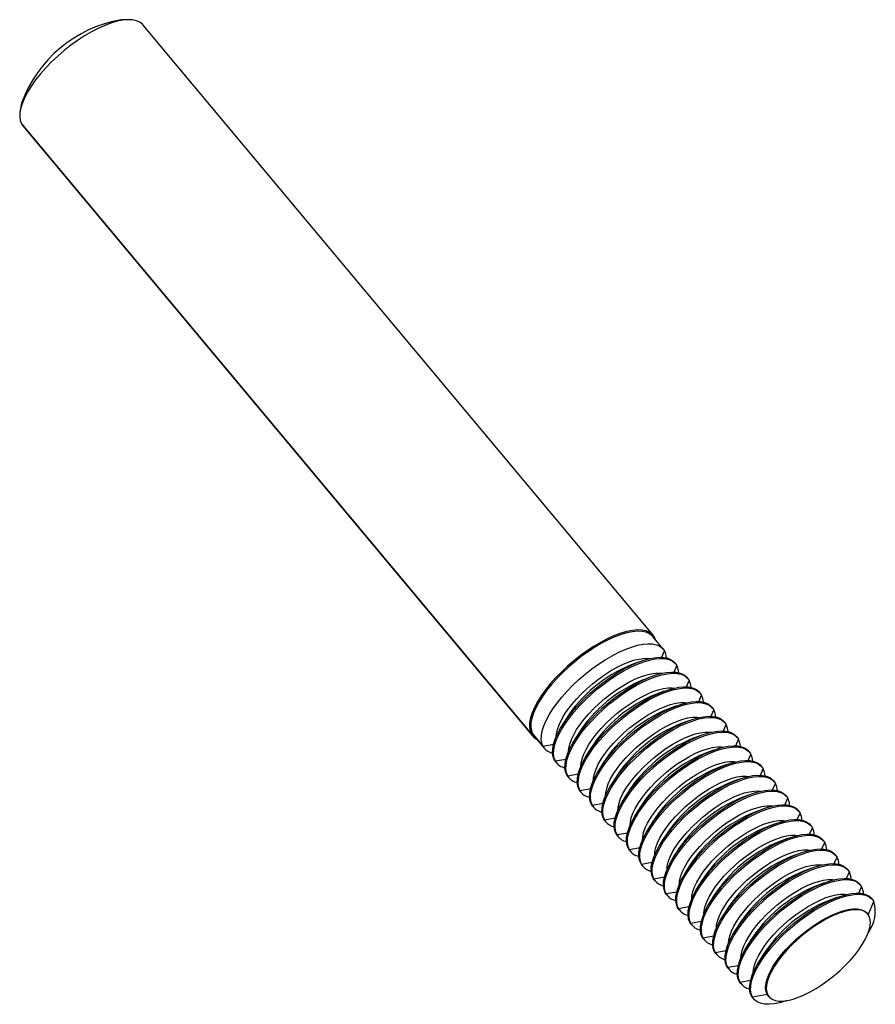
# Model space of a CAD drawing. Header units: inches. Extents: x -0.14 to 1.9, y -2.23 to 0.12.
import ezdxf

# ---------------------------------------------------------------- set-up
doc = ezdxf.new("R2010")
doc.units = ezdxf.units.IN
doc.header["$MEASUREMENT"] = 0

msp = doc.modelspace()

# ---------------------------------------------------------------- linework, layer by layer
at = {"color": 7, "linetype": 'Continuous', "lineweight": 25}
for p, q in [((0.1176, 0.1225), (0.1001, 0.1224)), ((1.3699, -1.3474), (0.1526, 0.1096)), ((-0.1383, -0.0767), (-0.1415, -0.0939)), ((-0.138, -0.1262), (1.0793, -1.5833)), ((-0.138, -0.1262), (-0.135, -0.1307)), ((-0.135, -0.1307), (1.0823, -1.5877)), ((1.3943, -1.3804), (1.3695, -1.3506)), ((1.3726, -1.3543), (1.373, -1.3519)), ((1.3756, -1.358), (1.373, -1.3519)), ((1.3907, -1.4), (1.3974, -1.3847)), ((1.3376, -1.4106), (1.3172, -1.4183)), ((1.4201, -1.4352), (1.4268, -1.4199)), ((1.4237, -1.4156), (1.4214, -1.4127)), ((1.367, -1.4458), (1.3466, -1.4535)), ((1.4495, -1.4704), (1.4562, -1.4551)), ((1.4531, -1.4508), (1.4508, -1.4479)), ((1.3964, -1.481), (1.376, -1.4887)), ((1.4789, -1.5056), (1.4856, -1.4903)), ((1.4826, -1.486), (1.4802, -1.4831)), ((1.4258, -1.5162), (1.4054, -1.5239)), ((1.5084, -1.5408), (1.515, -1.5255)), ((1.512, -1.5212), (1.5096, -1.5183)), ((1.1615, -1.5484), (1.1503, -1.5671)), ((1.4552, -1.5514), (1.4348, -1.5591)), ((1.5378, -1.576), (1.5444, -1.5607)), ((1.5414, -1.5564), (1.539, -1.5535)), ((1.0825, -1.5835), (1.0793, -1.5833)), ((1.0825, -1.5835), (1.1074, -1.6132)), ((1.0825, -1.5835), (1.0855, -1.5878)), ((1.0855, -1.5878), (1.1104, -1.6176)), ((1.1909, -1.5836), (1.1797, -1.6023)), ((1.4846, -1.5866), (1.4642, -1.5943)), ((1.5672, -1.6112), (1.5738, -1.5959)), ((1.5708, -1.5916), (1.5684, -1.5887)), ((1.1321, -1.6086), (1.1074, -1.6132)), ((1.2203, -1.6188), (1.2091, -1.6375)), ((1.514, -1.6218), (1.4936, -1.6295)), ((1.1344, -1.6456), (1.1368, -1.6484)), ((1.1374, -1.65), (1.1344, -1.6456)), ((1.1615, -1.6438), (1.1368, -1.6484)), ((1.5966, -1.6464), (1.6032, -1.6311)), ((1.6002, -1.6268), (1.5978, -1.6239)), ((1.1374, -1.65), (1.1398, -1.6528)), ((1.2497, -1.654), (1.2385, -1.6727)), ((1.5434, -1.657), (1.523, -1.6647)), ((1.626, -1.6816), (1.6326, -1.6663)), ((1.6296, -1.662), (1.6272, -1.6591)), ((1.1638, -1.6808), (1.1662, -1.6836)), ((1.1669, -1.6852), (1.1638, -1.6808)), ((1.191, -1.679), (1.1662, -1.6836)), ((1.1669, -1.6852), (1.1692, -1.688)), ((1.2791, -1.6892), (1.2679, -1.7079)), ((1.5728, -1.6922), (1.5524, -1.6999)), ((1.1932, -1.716), (1.1956, -1.7188)), ((1.1963, -1.7204), (1.1932, -1.716)), ((1.2204, -1.7142), (1.1956, -1.7188)), ((1.6554, -1.7168), (1.662, -1.7015)), ((1.659, -1.6972), (1.6567, -1.6943)), ((1.1963, -1.7204), (1.1986, -1.7232)), ((1.3085, -1.7244), (1.2973, -1.7431)), ((1.6022, -1.7274), (1.5819, -1.7351)), ((1.6848, -1.752), (1.6914, -1.7367)), ((1.6884, -1.7324), (1.6861, -1.7295)), ((1.2226, -1.7512), (1.225, -1.754)), ((1.2257, -1.7556), (1.2226, -1.7512)), ((1.2498, -1.7494), (1.225, -1.754)), ((1.2257, -1.7556), (1.228, -1.7584)), ((1.3379, -1.7596), (1.3267, -1.7783)), ((1.6317, -1.7626), (1.6113, -1.7703)), ((1.252, -1.7864), (1.2544, -1.7892)), ((1.2551, -1.7908), (1.252, -1.7864)), ((1.2792, -1.7846), (1.2544, -1.7892)), ((1.7142, -1.7872), (1.7209, -1.7719)), ((1.7178, -1.7676), (1.7155, -1.7647)), ((1.2551, -1.7908), (1.2574, -1.7936)), ((1.3673, -1.7948), (1.3561, -1.8135)), ((1.6611, -1.7978), (1.6407, -1.8055)), ((1.7436, -1.8224), (1.7503, -1.8071)), ((1.7472, -1.8028), (1.7449, -1.7999)), ((1.2815, -1.8216), (1.2838, -1.8244)), ((1.2845, -1.826), (1.2815, -1.8216)), ((1.3086, -1.8198), (1.2838, -1.8244)), ((1.2845, -1.826), (1.2868, -1.8288)), ((1.3967, -1.83), (1.3855, -1.8487)), ((1.6905, -1.833), (1.6701, -1.8407)), ((1.3109, -1.8568), (1.3132, -1.8596)), ((1.3139, -1.8612), (1.3109, -1.8568)), ((1.338, -1.855), (1.3132, -1.8596)), ((1.773, -1.8576), (1.7797, -1.8423)), ((1.7766, -1.838), (1.7743, -1.8351)), ((1.3139, -1.8612), (1.3162, -1.864)), ((1.4261, -1.8652), (1.415, -1.8839)), ((1.7199, -1.8682), (1.6995, -1.8759)), ((1.8024, -1.8928), (1.8091, -1.8775)), ((1.806, -1.8732), (1.8037, -1.8703)), ((1.3403, -1.892), (1.3426, -1.8948)), ((1.3433, -1.8964), (1.3403, -1.892)), ((1.3674, -1.8902), (1.3426, -1.8948)), ((1.3433, -1.8964), (1.3457, -1.8992)), ((1.4555, -1.9004), (1.4444, -1.9191)), ((1.7493, -1.9034), (1.7289, -1.9111)), ((1.3697, -1.9272), (1.372, -1.93)), ((1.3727, -1.9316), (1.3697, -1.9272)), ((1.3968, -1.9254), (1.372, -1.93)), ((1.8318, -1.928), (1.8385, -1.9127)), ((1.8355, -1.9084), (1.8331, -1.9055)), ((1.3727, -1.9316), (1.3751, -1.9344)), ((1.4849, -1.9356), (1.4738, -1.9543)), ((1.7787, -1.9386), (1.7583, -1.9463)), ((1.8613, -1.9632), (1.8679, -1.9479)), ((1.8649, -1.9436), (1.8625, -1.9407)), ((1.3991, -1.9624), (1.4014, -1.9652)), ((1.4021, -1.9668), (1.3991, -1.9624)), ((1.4262, -1.9606), (1.4014, -1.9652)), ((1.4021, -1.9668), (1.4045, -1.9696)), ((1.5144, -1.9708), (1.5032, -1.9895)), ((1.8081, -1.9738), (1.7877, -1.9815)), ((1.4285, -1.9976), (1.4308, -2.0004)), ((1.4315, -2.002), (1.4285, -1.9976)), ((1.4556, -1.9957), (1.4308, -2.0004)), ((1.8836, -2.0147), (1.8973, -1.9831)), ((1.8943, -1.9788), (1.8919, -1.9759)), ((1.4315, -2.002), (1.4339, -2.0048)), ((1.5438, -2.006), (1.5326, -2.0247)), ((1.8825, -2.0133), (1.8809, -2.0114)), ((1.4579, -2.0328), (1.4603, -2.0356)), ((1.4609, -2.0372), (1.4579, -2.0328)), ((1.485, -2.0309), (1.4603, -2.0356)), ((1.4609, -2.0372), (1.4633, -2.04)), ((1.5732, -2.0412), (1.562, -2.0599)), ((1.4873, -2.068), (1.4897, -2.0708)), ((1.4903, -2.0724), (1.4873, -2.068)), ((1.5144, -2.0661), (1.4897, -2.0708)), ((1.4903, -2.0724), (1.4927, -2.0752)), ((1.6026, -2.0764), (1.5914, -2.0951)), ((1.5167, -2.1032), (1.5191, -2.106)), ((1.5198, -2.1076), (1.5167, -2.1032)), ((1.5439, -2.1013), (1.5191, -2.106)), ((1.5198, -2.1076), (1.5221, -2.1104)), ((1.632, -2.1116), (1.6208, -2.1303)), ((1.5461, -2.1384), (1.5485, -2.1412)), ((1.5492, -2.1428), (1.5461, -2.1384)), ((1.5733, -2.1365), (1.5485, -2.1412)), ((1.5492, -2.1428), (1.5515, -2.1456)), ((1.5755, -2.1736), (1.5779, -2.1764)), ((1.5786, -2.178), (1.5755, -2.1736)), ((1.6027, -2.1717), (1.5779, -2.1764)), ((1.5786, -2.178), (1.5809, -2.1808)), ((1.6049, -2.2088), (1.6073, -2.2116)), ((1.608, -2.2132), (1.6049, -2.2088)), ((1.6423, -2.205), (1.6073, -2.2116)), ((1.6439, -2.2069), (1.6423, -2.205)), ((1.6448, -2.2087), (1.6423, -2.205)), ((1.6448, -2.2087), (1.6464, -2.2106)), ((1.608, -2.2132), (1.6103, -2.216))]:
    msp.add_line(p, q, dxfattribs=at)
at = {"color": 7, "linetype": 'Continuous', "lineweight": 25, "flags": 128}
for points in [[(0.1526, 0.1096), (0.1508, 0.1116), (0.1442, 0.1166), (0.1361, 0.1201), (0.1264, 0.122), (0.1154, 0.1225), (0.1031, 0.1213), (0.0898, 0.1186), (0.0754, 0.1144), (0.0603, 0.1088), (0.0446, 0.1017), (0.0285, 0.0933), (0.0121, 0.0837), (-0.0043, 0.073), (-0.0205, 0.0613), (-0.0364, 0.0488), (-0.0518, 0.0356), (-0.0664, 0.0218), (-0.0802, 0.0077), (-0.093, -0.0067), (-0.1045, -0.0211), (-0.1147, -0.0354), (-0.1235, -0.0493), (-0.1307, -0.0629), (-0.1363, -0.0758), (-0.1401, -0.088), (-0.1423, -0.0992), (-0.1426, -0.1094), (-0.1412, -0.1185), (-0.138, -0.1262)], [(1.373, -1.3519), (1.3681, -1.3454), (1.3615, -1.3405), (1.3534, -1.3369), (1.3437, -1.335), (1.3327, -1.3345), (1.3204, -1.3357), (1.307, -1.3384), (1.2927, -1.3426), (1.2776, -1.3482), (1.2619, -1.3553), (1.2458, -1.3637), (1.2294, -1.3733), (1.213, -1.384), (1.1968, -1.3957), (1.1809, -1.4082), (1.1655, -1.4214), (1.1509, -1.4352), (1.1371, -1.4493), (1.1243, -1.4637), (1.1128, -1.4781), (1.1026, -1.4924), (1.0938, -1.5063), (1.0866, -1.5199), (1.081, -1.5328), (1.0772, -1.545), (1.075, -1.5562), (1.0747, -1.5664), (1.0761, -1.5755), (1.0793, -1.5833)], [(1.3695, -1.3506), (1.3677, -1.3486), (1.3612, -1.3437), (1.3531, -1.3402), (1.3436, -1.3383), (1.3327, -1.3379), (1.3206, -1.339), (1.3074, -1.3416), (1.2933, -1.3458), (1.2784, -1.3514), (1.2628, -1.3584), (1.2469, -1.3666), (1.2308, -1.3761), (1.2146, -1.3867), (1.1985, -1.3982), (1.1828, -1.4106), (1.1677, -1.4236), (1.1532, -1.4372), (1.1396, -1.4512), (1.127, -1.4654), (1.1156, -1.4796), (1.1055, -1.4937), (1.0969, -1.5075), (1.0897, -1.5209), (1.0842, -1.5336), (1.0804, -1.5456), (1.0783, -1.5567), (1.078, -1.5668), (1.0794, -1.5758), (1.0825, -1.5835)], [(1.1074, -1.6132), (1.1042, -1.6055), (1.1028, -1.5966), (1.1032, -1.5865), (1.1053, -1.5754), (1.1091, -1.5634), (1.1146, -1.5506), (1.1217, -1.5373), (1.1304, -1.5235), (1.1405, -1.5094), (1.1519, -1.4951), (1.1644, -1.481), (1.178, -1.467), (1.1925, -1.4534), (1.2077, -1.4403), (1.2234, -1.428), (1.2394, -1.4164), (1.2556, -1.4059), (1.2718, -1.3964), (1.2877, -1.3881), (1.3032, -1.3811), (1.3181, -1.3755), (1.3323, -1.3714), (1.3455, -1.3688), (1.3576, -1.3676), (1.3685, -1.368), (1.378, -1.37), (1.386, -1.3735), (1.3925, -1.3784), (1.3974, -1.3847)], [(1.1344, -1.6456), (1.1313, -1.6379), (1.1299, -1.629), (1.1302, -1.6189), (1.1323, -1.6078), (1.1362, -1.5958), (1.1417, -1.583), (1.1488, -1.5697), (1.1574, -1.5558), (1.1675, -1.5417), (1.1789, -1.5275), (1.1915, -1.5133), (1.2051, -1.4994), (1.2196, -1.4858), (1.2347, -1.4727), (1.2505, -1.4604), (1.2665, -1.4488), (1.2827, -1.4383), (1.2988, -1.4288), (1.3148, -1.4205), (1.3303, -1.4135), (1.3452, -1.4079), (1.3593, -1.4038), (1.3725, -1.4011), (1.3847, -1.4), (1.3955, -1.4004), (1.4051, -1.4024), (1.4131, -1.4058), (1.4196, -1.4108), (1.4214, -1.4127)], [(1.1368, -1.6484), (1.1336, -1.6407), (1.1322, -1.6318), (1.1326, -1.6217), (1.1347, -1.6106), (1.1385, -1.5986), (1.144, -1.5858), (1.1511, -1.5725), (1.1598, -1.5587), (1.1699, -1.5446), (1.1813, -1.5303), (1.1938, -1.5162), (1.2074, -1.5022), (1.2219, -1.4886), (1.2371, -1.4755), (1.2528, -1.4632), (1.2688, -1.4516), (1.285, -1.4411), (1.3012, -1.4316), (1.3171, -1.4233), (1.3326, -1.4163), (1.3475, -1.4107), (1.3617, -1.4066), (1.3749, -1.404), (1.387, -1.4028), (1.3979, -1.4032), (1.4074, -1.4052), (1.4155, -1.4087), (1.4219, -1.4136), (1.4268, -1.4199)], [(1.1385, -1.5899), (1.1392, -1.5824), (1.1414, -1.5723), (1.1454, -1.5613), (1.1509, -1.5497), (1.1579, -1.5376), (1.1664, -1.5251), (1.1761, -1.5124), (1.187, -1.4997), (1.199, -1.4872), (1.2118, -1.475), (1.2253, -1.4633), (1.2394, -1.4522), (1.2537, -1.442), (1.2682, -1.4327), (1.2826, -1.4245), (1.2967, -1.4174), (1.3104, -1.4116), (1.3234, -1.4072), (1.3356, -1.4042), (1.3468, -1.4026), (1.3569, -1.4025), (1.362, -1.4031)], [(1.1638, -1.6808), (1.1607, -1.6731), (1.1593, -1.6642), (1.1596, -1.6541), (1.1617, -1.643), (1.1656, -1.631), (1.1711, -1.6182), (1.1782, -1.6049), (1.1869, -1.591), (1.1969, -1.5769), (1.2083, -1.5627), (1.2209, -1.5485), (1.2345, -1.5346), (1.249, -1.521), (1.2642, -1.5079), (1.2799, -1.4956), (1.2959, -1.484), (1.3121, -1.4735), (1.3282, -1.464), (1.3442, -1.4557), (1.3597, -1.4487), (1.3746, -1.4431), (1.3887, -1.439), (1.4019, -1.4363), (1.4141, -1.4352), (1.4249, -1.4356), (1.4345, -1.4376), (1.4425, -1.441), (1.449, -1.446), (1.4508, -1.4479)], [(1.1662, -1.6836), (1.163, -1.6759), (1.1616, -1.667), (1.162, -1.6569), (1.1641, -1.6458), (1.1679, -1.6338), (1.1734, -1.621), (1.1805, -1.6077), (1.1892, -1.5939), (1.1993, -1.5798), (1.2107, -1.5655), (1.2233, -1.5514), (1.2369, -1.5374), (1.2513, -1.5238), (1.2665, -1.5107), (1.2822, -1.4984), (1.2983, -1.4868), (1.3144, -1.4763), (1.3306, -1.4668), (1.3465, -1.4585), (1.362, -1.4515), (1.3769, -1.4459), (1.3911, -1.4418), (1.4043, -1.4392), (1.4164, -1.438), (1.4273, -1.4384), (1.4368, -1.4404), (1.4449, -1.4439), (1.4513, -1.4488), (1.4562, -1.4551)], [(1.168, -1.6251), (1.1686, -1.6176), (1.1709, -1.6075), (1.1748, -1.5965), (1.1803, -1.5849), (1.1873, -1.5728), (1.1958, -1.5603), (1.2055, -1.5476), (1.2165, -1.5349), (1.2284, -1.5224), (1.2412, -1.5102), (1.2547, -1.4985), (1.2688, -1.4874), (1.2831, -1.4772), (1.2976, -1.4679), (1.312, -1.4597), (1.3261, -1.4526), (1.3398, -1.4468), (1.3528, -1.4424), (1.365, -1.4394), (1.3762, -1.4378), (1.3863, -1.4377), (1.3914, -1.4383)], [(1.1932, -1.716), (1.1901, -1.7083), (1.1887, -1.6994), (1.189, -1.6893), (1.1911, -1.6782), (1.195, -1.6662), (1.2005, -1.6534), (1.2076, -1.6401), (1.2163, -1.6262), (1.2263, -1.6121), (1.2377, -1.5979), (1.2503, -1.5837), (1.2639, -1.5698), (1.2784, -1.5562), (1.2936, -1.5431), (1.3093, -1.5308), (1.3253, -1.5192), (1.3415, -1.5087), (1.3577, -1.4992), (1.3736, -1.4909), (1.3891, -1.4839), (1.404, -1.4783), (1.4181, -1.4742), (1.4314, -1.4715), (1.4435, -1.4704), (1.4544, -1.4708), (1.4639, -1.4728), (1.4719, -1.4762), (1.4784, -1.4812), (1.4802, -1.4831)], [(1.1956, -1.7188), (1.1924, -1.7111), (1.191, -1.7022), (1.1914, -1.6921), (1.1935, -1.681), (1.1973, -1.669), (1.2028, -1.6562), (1.21, -1.6429), (1.2186, -1.6291), (1.2287, -1.615), (1.2401, -1.6007), (1.2527, -1.5866), (1.2663, -1.5726), (1.2807, -1.559), (1.2959, -1.5459), (1.3116, -1.5336), (1.3277, -1.522), (1.3439, -1.5115), (1.36, -1.502), (1.3759, -1.4937), (1.3914, -1.4867), (1.4064, -1.4811), (1.4205, -1.477), (1.4337, -1.4744), (1.4458, -1.4732), (1.4567, -1.4736), (1.4662, -1.4756), (1.4743, -1.4791), (1.4808, -1.484), (1.4856, -1.4903)], [(1.1974, -1.6603), (1.198, -1.6528), (1.2003, -1.6427), (1.2042, -1.6317), (1.2097, -1.6201), (1.2167, -1.608), (1.2252, -1.5955), (1.2349, -1.5828), (1.2459, -1.5701), (1.2578, -1.5576), (1.2706, -1.5454), (1.2841, -1.5337), (1.2982, -1.5226), (1.3125, -1.5124), (1.327, -1.5031), (1.3414, -1.4949), (1.3555, -1.4878), (1.3692, -1.482), (1.3822, -1.4776), (1.3944, -1.4746), (1.4056, -1.473), (1.4157, -1.4729), (1.4208, -1.4735)], [(1.2226, -1.7512), (1.2195, -1.7435), (1.2181, -1.7346), (1.2185, -1.7245), (1.2206, -1.7134), (1.2244, -1.7014), (1.2299, -1.6886), (1.237, -1.6753), (1.2457, -1.6614), (1.2557, -1.6473), (1.2671, -1.6331), (1.2797, -1.6189), (1.2933, -1.605), (1.3078, -1.5914), (1.323, -1.5783), (1.3387, -1.566), (1.3547, -1.5544), (1.3709, -1.5439), (1.3871, -1.5344), (1.403, -1.5261), (1.4185, -1.5191), (1.4334, -1.5135), (1.4476, -1.5094), (1.4608, -1.5067), (1.4729, -1.5056), (1.4838, -1.506), (1.4933, -1.508), (1.5013, -1.5114), (1.5078, -1.5164), (1.5096, -1.5183)], [(1.225, -1.754), (1.2219, -1.7463), (1.2205, -1.7374), (1.2208, -1.7273), (1.2229, -1.7162), (1.2267, -1.7042), (1.2322, -1.6914), (1.2394, -1.6781), (1.248, -1.6643), (1.2581, -1.6502), (1.2695, -1.6359), (1.2821, -1.6218), (1.2957, -1.6078), (1.3101, -1.5942), (1.3253, -1.5811), (1.341, -1.5688), (1.3571, -1.5572), (1.3733, -1.5467), (1.3894, -1.5372), (1.4053, -1.5289), (1.4209, -1.5219), (1.4358, -1.5163), (1.4499, -1.5122), (1.4631, -1.5095), (1.4752, -1.5084), (1.4861, -1.5088), (1.4956, -1.5108), (1.5037, -1.5143), (1.5102, -1.5192), (1.515, -1.5255)], [(1.2268, -1.6955), (1.2274, -1.688), (1.2297, -1.6779), (1.2336, -1.6669), (1.2391, -1.6553), (1.2461, -1.6432), (1.2546, -1.6307), (1.2643, -1.618), (1.2753, -1.6053), (1.2872, -1.5928), (1.3, -1.5806), (1.3136, -1.5689), (1.3276, -1.5578), (1.3419, -1.5476), (1.3564, -1.5383), (1.3708, -1.5301), (1.3849, -1.523), (1.3986, -1.5172), (1.4116, -1.5128), (1.4238, -1.5098), (1.4351, -1.5082), (1.4452, -1.5081), (1.4503, -1.5087)], [(1.252, -1.7864), (1.2489, -1.7787), (1.2475, -1.7698), (1.2479, -1.7597), (1.25, -1.7486), (1.2538, -1.7366), (1.2593, -1.7238), (1.2664, -1.7105), (1.2751, -1.6966), (1.2852, -1.6825), (1.2966, -1.6683), (1.3091, -1.6541), (1.3227, -1.6402), (1.3372, -1.6266), (1.3524, -1.6135), (1.3681, -1.6012), (1.3841, -1.5896), (1.4003, -1.5791), (1.4165, -1.5696), (1.4324, -1.5613), (1.4479, -1.5543), (1.4628, -1.5487), (1.477, -1.5446), (1.4902, -1.5419), (1.5023, -1.5408), (1.5132, -1.5412), (1.5227, -1.5432), (1.5307, -1.5466), (1.5372, -1.5516), (1.539, -1.5535)], [(1.2544, -1.7892), (1.2513, -1.7815), (1.2499, -1.7726), (1.2502, -1.7625), (1.2523, -1.7514), (1.2561, -1.7394), (1.2617, -1.7266), (1.2688, -1.7133), (1.2774, -1.6995), (1.2875, -1.6854), (1.2989, -1.6711), (1.3115, -1.657), (1.3251, -1.643), (1.3396, -1.6294), (1.3547, -1.6163), (1.3704, -1.604), (1.3865, -1.5924), (1.4027, -1.5819), (1.4188, -1.5724), (1.4347, -1.5641), (1.4503, -1.5571), (1.4652, -1.5515), (1.4793, -1.5474), (1.4925, -1.5447), (1.5046, -1.5436), (1.5155, -1.544), (1.525, -1.546), (1.5331, -1.5495), (1.5396, -1.5544), (1.5444, -1.5607)], [(1.2562, -1.7307), (1.2568, -1.7232), (1.2591, -1.7131), (1.263, -1.7021), (1.2685, -1.6905), (1.2755, -1.6784), (1.284, -1.6659), (1.2937, -1.6532), (1.3047, -1.6405), (1.3166, -1.628), (1.3295, -1.6158), (1.343, -1.6041), (1.357, -1.593), (1.3713, -1.5828), (1.3858, -1.5735), (1.4002, -1.5653), (1.4143, -1.5582), (1.428, -1.5524), (1.441, -1.548), (1.4532, -1.545), (1.4645, -1.5434), (1.4746, -1.5433), (1.4797, -1.5439)], [(1.2815, -1.8216), (1.2783, -1.8139), (1.2769, -1.805), (1.2773, -1.7949), (1.2794, -1.7838), (1.2832, -1.7718), (1.2887, -1.759), (1.2958, -1.7457), (1.3045, -1.7318), (1.3146, -1.7177), (1.326, -1.7035), (1.3385, -1.6893), (1.3521, -1.6754), (1.3666, -1.6618), (1.3818, -1.6487), (1.3975, -1.6364), (1.4135, -1.6248), (1.4297, -1.6143), (1.4459, -1.6048), (1.4618, -1.5965), (1.4773, -1.5895), (1.4922, -1.5839), (1.5064, -1.5798), (1.5196, -1.5771), (1.5317, -1.576), (1.5426, -1.5764), (1.5521, -1.5784), (1.5601, -1.5818), (1.5666, -1.5868), (1.5684, -1.5887)], [(1.2838, -1.8244), (1.2807, -1.8167), (1.2793, -1.8078), (1.2796, -1.7977), (1.2817, -1.7866), (1.2856, -1.7746), (1.2911, -1.7618), (1.2982, -1.7485), (1.3068, -1.7347), (1.3169, -1.7206), (1.3283, -1.7063), (1.3409, -1.6922), (1.3545, -1.6782), (1.369, -1.6646), (1.3841, -1.6515), (1.3998, -1.6392), (1.4159, -1.6276), (1.4321, -1.6171), (1.4482, -1.6076), (1.4642, -1.5993), (1.4797, -1.5923), (1.4946, -1.5867), (1.5087, -1.5826), (1.5219, -1.5799), (1.534, -1.5788), (1.5449, -1.5792), (1.5544, -1.5812), (1.5625, -1.5847), (1.569, -1.5896), (1.5738, -1.5959)], [(1.2856, -1.7659), (1.2862, -1.7584), (1.2885, -1.7483), (1.2924, -1.7373), (1.2979, -1.7257), (1.305, -1.7136), (1.3134, -1.7011), (1.3232, -1.6884), (1.3341, -1.6757), (1.346, -1.6632), (1.3589, -1.651), (1.3724, -1.6393), (1.3864, -1.6282), (1.4007, -1.618), (1.4152, -1.6087), (1.4296, -1.6005), (1.4437, -1.5934), (1.4574, -1.5876), (1.4704, -1.5832), (1.4826, -1.5802), (1.4939, -1.5786), (1.504, -1.5785), (1.5091, -1.5791)], [(1.3109, -1.8568), (1.3077, -1.8491), (1.3063, -1.8402), (1.3067, -1.8301), (1.3088, -1.819), (1.3126, -1.807), (1.3181, -1.7942), (1.3252, -1.7809), (1.3339, -1.767), (1.344, -1.7529), (1.3554, -1.7387), (1.3679, -1.7245), (1.3815, -1.7106), (1.396, -1.697), (1.4112, -1.6839), (1.4269, -1.6716), (1.4429, -1.66), (1.4591, -1.6494), (1.4753, -1.64), (1.4912, -1.6317), (1.5067, -1.6247), (1.5216, -1.6191), (1.5358, -1.615), (1.549, -1.6123), (1.5611, -1.6112), (1.572, -1.6116), (1.5815, -1.6136), (1.5896, -1.617), (1.596, -1.622), (1.5978, -1.6239)], [(1.3132, -1.8596), (1.3101, -1.8519), (1.3087, -1.843), (1.309, -1.8329), (1.3111, -1.8218), (1.315, -1.8098), (1.3205, -1.797), (1.3276, -1.7837), (1.3362, -1.7699), (1.3463, -1.7558), (1.3577, -1.7415), (1.3703, -1.7274), (1.3839, -1.7134), (1.3984, -1.6998), (1.4136, -1.6867), (1.4293, -1.6744), (1.4453, -1.6628), (1.4615, -1.6523), (1.4776, -1.6428), (1.4936, -1.6345), (1.5091, -1.6275), (1.524, -1.6219), (1.5381, -1.6178), (1.5513, -1.6151), (1.5635, -1.614), (1.5743, -1.6144), (1.5839, -1.6164), (1.5919, -1.6199), (1.5984, -1.6248), (1.6032, -1.6311)], [(1.315, -1.8011), (1.3156, -1.7936), (1.3179, -1.7835), (1.3218, -1.7725), (1.3273, -1.7609), (1.3344, -1.7488), (1.3428, -1.7363), (1.3526, -1.7236), (1.3635, -1.7109), (1.3754, -1.6984), (1.3883, -1.6862), (1.4018, -1.6745), (1.4158, -1.6634), (1.4301, -1.6532), (1.4446, -1.6439), (1.459, -1.6357), (1.4731, -1.6286), (1.4868, -1.6228), (1.4998, -1.6184), (1.5121, -1.6154), (1.5233, -1.6138), (1.5334, -1.6137), (1.5385, -1.6143)], [(1.3403, -1.892), (1.3371, -1.8843), (1.3357, -1.8754), (1.3361, -1.8653), (1.3382, -1.8542), (1.342, -1.8422), (1.3475, -1.8294), (1.3546, -1.8161), (1.3633, -1.8022), (1.3734, -1.7881), (1.3848, -1.7739), (1.3974, -1.7597), (1.411, -1.7458), (1.4254, -1.7322), (1.4406, -1.7191), (1.4563, -1.7068), (1.4723, -1.6952), (1.4885, -1.6846), (1.5047, -1.6752), (1.5206, -1.6669), (1.5361, -1.6599), (1.551, -1.6543), (1.5652, -1.6502), (1.5784, -1.6475), (1.5905, -1.6464), (1.6014, -1.6468), (1.6109, -1.6488), (1.619, -1.6522), (1.6254, -1.6572), (1.6272, -1.6591)], [(1.3426, -1.8948), (1.3395, -1.8871), (1.3381, -1.8782), (1.3384, -1.8681), (1.3405, -1.857), (1.3444, -1.845), (1.3499, -1.8322), (1.357, -1.8189), (1.3657, -1.8051), (1.3757, -1.791), (1.3871, -1.7767), (1.3997, -1.7626), (1.4133, -1.7486), (1.4278, -1.735), (1.443, -1.7219), (1.4587, -1.7096), (1.4747, -1.698), (1.4909, -1.6875), (1.507, -1.678), (1.523, -1.6697), (1.5385, -1.6627), (1.5534, -1.6571), (1.5675, -1.653), (1.5807, -1.6503), (1.5929, -1.6492), (1.6037, -1.6496), (1.6133, -1.6516), (1.6213, -1.6551), (1.6278, -1.66), (1.6326, -1.6663)], [(1.3444, -1.8363), (1.345, -1.8288), (1.3473, -1.8187), (1.3512, -1.8077), (1.3567, -1.7961), (1.3638, -1.784), (1.3722, -1.7715), (1.382, -1.7588), (1.3929, -1.7461), (1.4049, -1.7336), (1.4177, -1.7214), (1.4312, -1.7097), (1.4452, -1.6986), (1.4595, -1.6884), (1.474, -1.6791), (1.4884, -1.6709), (1.5025, -1.6638), (1.5162, -1.658), (1.5292, -1.6536), (1.5415, -1.6506), (1.5527, -1.649), (1.5628, -1.6489), (1.5679, -1.6495)], [(1.3697, -1.9272), (1.3665, -1.9195), (1.3651, -1.9106), (1.3655, -1.9005), (1.3676, -1.8894), (1.3714, -1.8774), (1.3769, -1.8646), (1.3841, -1.8512), (1.3927, -1.8374), (1.4028, -1.8233), (1.4142, -1.8091), (1.4268, -1.7949), (1.4404, -1.781), (1.4548, -1.7674), (1.47, -1.7543), (1.4857, -1.742), (1.5018, -1.7304), (1.5179, -1.7198), (1.5341, -1.7104), (1.55, -1.7021), (1.5655, -1.6951), (1.5805, -1.6895), (1.5946, -1.6854), (1.6078, -1.6827), (1.6199, -1.6816), (1.6308, -1.682), (1.6403, -1.684), (1.6484, -1.6874), (1.6548, -1.6924), (1.6567, -1.6943)], [(1.372, -1.93), (1.3689, -1.9223), (1.3675, -1.9134), (1.3678, -1.9033), (1.37, -1.8922), (1.3738, -1.8802), (1.3793, -1.8674), (1.3864, -1.8541), (1.3951, -1.8403), (1.4051, -1.8262), (1.4165, -1.8119), (1.4291, -1.7978), (1.4427, -1.7838), (1.4572, -1.7702), (1.4724, -1.7571), (1.4881, -1.7448), (1.5041, -1.7332), (1.5203, -1.7227), (1.5365, -1.7132), (1.5524, -1.7049), (1.5679, -1.6979), (1.5828, -1.6923), (1.597, -1.6882), (1.6102, -1.6855), (1.6223, -1.6844), (1.6332, -1.6848), (1.6427, -1.6868), (1.6507, -1.6903), (1.6572, -1.6952), (1.662, -1.7015)], [(1.3738, -1.8715), (1.3744, -1.864), (1.3767, -1.8539), (1.3806, -1.8429), (1.3861, -1.8313), (1.3932, -1.8192), (1.4016, -1.8067), (1.4114, -1.794), (1.4223, -1.7813), (1.4343, -1.7688), (1.4471, -1.7566), (1.4606, -1.7449), (1.4746, -1.7338), (1.489, -1.7236), (1.5034, -1.7143), (1.5178, -1.7061), (1.5319, -1.699), (1.5456, -1.6932), (1.5587, -1.6888), (1.5709, -1.6858), (1.5821, -1.6842), (1.5922, -1.6841), (1.5973, -1.6847)], [(1.3991, -1.9624), (1.396, -1.9547), (1.3946, -1.9458), (1.3949, -1.9357), (1.397, -1.9246), (1.4008, -1.9126), (1.4063, -1.8998), (1.4135, -1.8864), (1.4221, -1.8726), (1.4322, -1.8585), (1.4436, -1.8443), (1.4562, -1.8301), (1.4698, -1.8162), (1.4842, -1.8026), (1.4994, -1.7895), (1.5151, -1.7772), (1.5312, -1.7656), (1.5474, -1.755), (1.5635, -1.7456), (1.5794, -1.7373), (1.5949, -1.7303), (1.6099, -1.7247), (1.624, -1.7206), (1.6372, -1.7179), (1.6493, -1.7168), (1.6602, -1.7172), (1.6697, -1.7192), (1.6778, -1.7226), (1.6843, -1.7276), (1.6861, -1.7295)], [(1.4014, -1.9652), (1.3983, -1.9575), (1.3969, -1.9486), (1.3973, -1.9385), (1.3994, -1.9274), (1.4032, -1.9154), (1.4087, -1.9026), (1.4158, -1.8893), (1.4245, -1.8755), (1.4346, -1.8614), (1.4459, -1.8471), (1.4585, -1.833), (1.4721, -1.819), (1.4866, -1.8054), (1.5018, -1.7923), (1.5175, -1.78), (1.5335, -1.7684), (1.5497, -1.7579), (1.5659, -1.7484), (1.5818, -1.7401), (1.5973, -1.7331), (1.6122, -1.7275), (1.6264, -1.7234), (1.6396, -1.7207), (1.6517, -1.7196), (1.6626, -1.72), (1.6721, -1.722), (1.6801, -1.7255), (1.6866, -1.7304), (1.6914, -1.7367)], [(1.4032, -1.9066), (1.4038, -1.8992), (1.4061, -1.8891), (1.41, -1.8781), (1.4156, -1.8665), (1.4226, -1.8544), (1.431, -1.8419), (1.4408, -1.8292), (1.4517, -1.8165), (1.4637, -1.804), (1.4765, -1.7918), (1.49, -1.7801), (1.504, -1.769), (1.5184, -1.7588), (1.5328, -1.7495), (1.5472, -1.7413), (1.5614, -1.7342), (1.575, -1.7284), (1.5881, -1.724), (1.6003, -1.721), (1.6115, -1.7194), (1.6216, -1.7193), (1.6267, -1.7199)], [(1.4285, -1.9976), (1.4254, -1.9899), (1.424, -1.981), (1.4243, -1.9709), (1.4264, -1.9598), (1.4302, -1.9478), (1.4357, -1.935), (1.4429, -1.9216), (1.4515, -1.9078), (1.4616, -1.8937), (1.473, -1.8795), (1.4856, -1.8653), (1.4992, -1.8514), (1.5137, -1.8378), (1.5288, -1.8247), (1.5445, -1.8124), (1.5606, -1.8008), (1.5768, -1.7902), (1.5929, -1.7808), (1.6088, -1.7725), (1.6244, -1.7655), (1.6393, -1.7599), (1.6534, -1.7558), (1.6666, -1.7531), (1.6787, -1.752), (1.6896, -1.7524), (1.6991, -1.7544), (1.7072, -1.7578), (1.7137, -1.7628), (1.7155, -1.7647)], [(1.4308, -2.0004), (1.4277, -1.9927), (1.4263, -1.9838), (1.4267, -1.9737), (1.4288, -1.9626), (1.4326, -1.9506), (1.4381, -1.9378), (1.4452, -1.9245), (1.4539, -1.9107), (1.464, -1.8966), (1.4754, -1.8823), (1.4879, -1.8682), (1.5015, -1.8542), (1.516, -1.8406), (1.5312, -1.8275), (1.5469, -1.8152), (1.5629, -1.8036), (1.5791, -1.7931), (1.5953, -1.7836), (1.6112, -1.7753), (1.6267, -1.7683), (1.6416, -1.7627), (1.6558, -1.7586), (1.669, -1.7559), (1.6811, -1.7548), (1.692, -1.7552), (1.7015, -1.7572), (1.7095, -1.7607), (1.716, -1.7656), (1.7209, -1.7719)], [(1.4326, -1.9418), (1.4332, -1.9344), (1.4355, -1.9243), (1.4395, -1.9133), (1.445, -1.9017), (1.452, -1.8896), (1.4604, -1.8771), (1.4702, -1.8644), (1.4811, -1.8517), (1.4931, -1.8392), (1.5059, -1.827), (1.5194, -1.8153), (1.5334, -1.8042), (1.5478, -1.794), (1.5622, -1.7847), (1.5766, -1.7765), (1.5908, -1.7694), (1.6044, -1.7636), (1.6175, -1.7592), (1.6297, -1.7562), (1.6409, -1.7546), (1.651, -1.7545), (1.6561, -1.7551)], [(1.4579, -2.0328), (1.4548, -2.0251), (1.4534, -2.0162), (1.4537, -2.0061), (1.4558, -1.995), (1.4597, -1.983), (1.4652, -1.9702), (1.4723, -1.9568), (1.4809, -1.943), (1.491, -1.9289), (1.5024, -1.9147), (1.515, -1.9005), (1.5286, -1.8866), (1.5431, -1.873), (1.5582, -1.8599), (1.5739, -1.8476), (1.59, -1.836), (1.6062, -1.8254), (1.6223, -1.816), (1.6383, -1.8077), (1.6538, -1.8007), (1.6687, -1.7951), (1.6828, -1.791), (1.696, -1.7883), (1.7081, -1.7872), (1.719, -1.7876), (1.7285, -1.7896), (1.7366, -1.793), (1.7431, -1.798), (1.7449, -1.7999)], [(1.4603, -2.0356), (1.4571, -2.0279), (1.4557, -2.019), (1.4561, -2.0089), (1.4582, -1.9978), (1.462, -1.9858), (1.4675, -1.973), (1.4746, -1.9597), (1.4833, -1.9458), (1.4934, -1.9317), (1.5048, -1.9175), (1.5173, -1.9034), (1.5309, -1.8894), (1.5454, -1.8758), (1.5606, -1.8627), (1.5763, -1.8504), (1.5923, -1.8388), (1.6085, -1.8283), (1.6247, -1.8188), (1.6406, -1.8105), (1.6561, -1.8035), (1.671, -1.7979), (1.6852, -1.7938), (1.6984, -1.7911), (1.7105, -1.79), (1.7214, -1.7904), (1.7309, -1.7924), (1.7389, -1.7958), (1.7454, -1.8008), (1.7503, -1.8071)], [(1.462, -1.977), (1.4627, -1.9696), (1.4649, -1.9595), (1.4689, -1.9485), (1.4744, -1.9369), (1.4814, -1.9248), (1.4898, -1.9123), (1.4996, -1.8996), (1.5105, -1.8869), (1.5225, -1.8744), (1.5353, -1.8622), (1.5488, -1.8505), (1.5628, -1.8394), (1.5772, -1.8292), (1.5916, -1.8199), (1.606, -1.8117), (1.6202, -1.8046), (1.6338, -1.7988), (1.6469, -1.7944), (1.6591, -1.7914), (1.6703, -1.7898), (1.6804, -1.7897), (1.6855, -1.7903)], [(1.4873, -2.068), (1.4842, -2.0603), (1.4828, -2.0514), (1.4831, -2.0413), (1.4852, -2.0302), (1.4891, -2.0182), (1.4946, -2.0054), (1.5017, -1.992), (1.5103, -1.9782), (1.5204, -1.9641), (1.5318, -1.9499), (1.5444, -1.9357), (1.558, -1.9218), (1.5725, -1.9082), (1.5876, -1.8951), (1.6033, -1.8828), (1.6194, -1.8712), (1.6356, -1.8606), (1.6517, -1.8512), (1.6677, -1.8429), (1.6832, -1.8359), (1.6981, -1.8303), (1.7122, -1.8262), (1.7254, -1.8235), (1.7376, -1.8224), (1.7484, -1.8228), (1.758, -1.8248), (1.766, -1.8282), (1.7725, -1.8332), (1.7743, -1.8351)], [(1.4897, -2.0708), (1.4865, -2.0631), (1.4851, -2.0542), (1.4855, -2.0441), (1.4876, -2.033), (1.4914, -2.021), (1.4969, -2.0082), (1.504, -1.9949), (1.5127, -1.981), (1.5228, -1.9669), (1.5342, -1.9527), (1.5467, -1.9385), (1.5603, -1.9246), (1.5748, -1.911), (1.59, -1.8979), (1.6057, -1.8856), (1.6217, -1.874), (1.6379, -1.8635), (1.6541, -1.854), (1.67, -1.8457), (1.6855, -1.8387), (1.7004, -1.8331), (1.7146, -1.829), (1.7278, -1.8263), (1.7399, -1.8252), (1.7508, -1.8256), (1.7603, -1.8276), (1.7684, -1.831), (1.7748, -1.836), (1.7797, -1.8423)], [(1.4914, -2.0122), (1.4921, -2.0048), (1.4943, -1.9947), (1.4983, -1.9837), (1.5038, -1.9721), (1.5108, -1.96), (1.5193, -1.9475), (1.529, -1.9348), (1.5399, -1.9221), (1.5519, -1.9096), (1.5647, -1.8974), (1.5782, -1.8857), (1.5923, -1.8746), (1.6066, -1.8644), (1.6211, -1.8551), (1.6355, -1.8469), (1.6496, -1.8398), (1.6633, -1.834), (1.6763, -1.8296), (1.6885, -1.8266), (1.6997, -1.825), (1.7098, -1.8249), (1.7149, -1.8255)], [(1.5167, -2.1032), (1.5136, -2.0955), (1.5122, -2.0866), (1.5125, -2.0765), (1.5146, -2.0654), (1.5185, -2.0534), (1.524, -2.0406), (1.5311, -2.0272), (1.5397, -2.0134), (1.5498, -1.9993), (1.5612, -1.9851), (1.5738, -1.9709), (1.5874, -1.957), (1.6019, -1.9434), (1.6171, -1.9303), (1.6328, -1.918), (1.6488, -1.9064), (1.665, -1.8958), (1.6811, -1.8864), (1.6971, -1.8781), (1.7126, -1.8711), (1.7275, -1.8655), (1.7416, -1.8614), (1.7548, -1.8587), (1.767, -1.8576), (1.7778, -1.858), (1.7874, -1.86), (1.7954, -1.8634), (1.8019, -1.8684), (1.8037, -1.8703)], [(1.5191, -2.106), (1.5159, -2.0983), (1.5145, -2.0894), (1.5149, -2.0793), (1.517, -2.0682), (1.5208, -2.0562), (1.5263, -2.0434), (1.5334, -2.0301), (1.5421, -2.0162), (1.5522, -2.0021), (1.5636, -1.9879), (1.5762, -1.9737), (1.5898, -1.9598), (1.6042, -1.9462), (1.6194, -1.9331), (1.6351, -1.9208), (1.6511, -1.9092), (1.6673, -1.8987), (1.6835, -1.8892), (1.6994, -1.8809), (1.7149, -1.8739), (1.7298, -1.8683), (1.744, -1.8642), (1.7572, -1.8615), (1.7693, -1.8604), (1.7802, -1.8608), (1.7897, -1.8628), (1.7978, -1.8662), (1.8042, -1.8712), (1.8091, -1.8775)], [(1.5209, -2.0474), (1.5215, -2.04), (1.5238, -2.0299), (1.5277, -2.0189), (1.5332, -2.0073), (1.5402, -1.9952), (1.5487, -1.9827), (1.5584, -1.97), (1.5694, -1.9573), (1.5813, -1.9448), (1.5941, -1.9326), (1.6076, -1.9209), (1.6217, -1.9098), (1.636, -1.8996), (1.6505, -1.8903), (1.6649, -1.8821), (1.679, -1.875), (1.6927, -1.8692), (1.7057, -1.8648), (1.7179, -1.8618), (1.7291, -1.8602), (1.7392, -1.8601), (1.7443, -1.8607)], [(1.5461, -2.1384), (1.543, -2.1307), (1.5416, -2.1218), (1.5419, -2.1117), (1.544, -2.1006), (1.5479, -2.0886), (1.5534, -2.0758), (1.5605, -2.0624), (1.5692, -2.0486), (1.5792, -2.0345), (1.5906, -2.0203), (1.6032, -2.0061), (1.6168, -1.9922), (1.6313, -1.9786), (1.6465, -1.9655), (1.6622, -1.9531), (1.6782, -1.9416), (1.6944, -1.931), (1.7106, -1.9216), (1.7265, -1.9133), (1.742, -1.9063), (1.7569, -1.9007), (1.771, -1.8966), (1.7843, -1.8939), (1.7964, -1.8928), (1.8073, -1.8932), (1.8168, -1.8952), (1.8248, -1.8986), (1.8313, -1.9036), (1.8331, -1.9055)], [(1.5485, -2.1412), (1.5453, -2.1335), (1.5439, -2.1246), (1.5443, -2.1145), (1.5464, -2.1034), (1.5502, -2.0914), (1.5557, -2.0786), (1.5629, -2.0653), (1.5715, -2.0514), (1.5816, -2.0373), (1.593, -2.0231), (1.6056, -2.0089), (1.6192, -1.995), (1.6336, -1.9814), (1.6488, -1.9683), (1.6645, -1.956), (1.6806, -1.9444), (1.6967, -1.9339), (1.7129, -1.9244), (1.7288, -1.9161), (1.7443, -1.9091), (1.7593, -1.9035), (1.7734, -1.8994), (1.7866, -1.8967), (1.7987, -1.8956), (1.8096, -1.896), (1.8191, -1.898), (1.8272, -1.9014), (1.8337, -1.9064), (1.8385, -1.9127)], [(1.5503, -2.0826), (1.5509, -2.0752), (1.5532, -2.0651), (1.5571, -2.0541), (1.5626, -2.0425), (1.5696, -2.0304), (1.5781, -2.0179), (1.5878, -2.0052), (1.5988, -1.9925), (1.6107, -1.98), (1.6235, -1.9678), (1.637, -1.9561), (1.6511, -1.945), (1.6654, -1.9348), (1.6799, -1.9255), (1.6943, -1.9173), (1.7084, -1.9102), (1.7221, -1.9044), (1.7351, -1.9), (1.7473, -1.897), (1.7585, -1.8954), (1.7686, -1.8953), (1.7737, -1.8959)], [(1.5755, -2.1736), (1.5724, -2.1659), (1.571, -2.157), (1.5714, -2.1469), (1.5735, -2.1358), (1.5773, -2.1238), (1.5828, -2.111), (1.5899, -2.0976), (1.5986, -2.0838), (1.6086, -2.0697), (1.62, -2.0555), (1.6326, -2.0413), (1.6462, -2.0274), (1.6607, -2.0138), (1.6759, -2.0007), (1.6916, -1.9883), (1.7076, -1.9768), (1.7238, -1.9662), (1.74, -1.9568), (1.7559, -1.9485), (1.7714, -1.9415), (1.7863, -1.9359), (1.8005, -1.9318), (1.8137, -1.9291), (1.8258, -1.928), (1.8367, -1.9284), (1.8462, -1.9304), (1.8542, -1.9338), (1.8607, -1.9388), (1.8625, -1.9407)], [(1.5779, -2.1764), (1.5748, -2.1687), (1.5734, -2.1598), (1.5737, -2.1497), (1.5758, -2.1386), (1.5796, -2.1266), (1.5851, -2.1138), (1.5923, -2.1005), (1.6009, -2.0866), (1.611, -2.0725), (1.6224, -2.0583), (1.635, -2.0441), (1.6486, -2.0302), (1.663, -2.0166), (1.6782, -2.0035), (1.6939, -1.9912), (1.71, -1.9796), (1.7262, -1.9691), (1.7423, -1.9596), (1.7582, -1.9513), (1.7737, -1.9443), (1.7887, -1.9387), (1.8028, -1.9346), (1.816, -1.9319), (1.8281, -1.9308), (1.839, -1.9312), (1.8485, -1.9332), (1.8566, -1.9366), (1.8631, -1.9416), (1.8679, -1.9479)], [(1.5797, -2.1178), (1.5803, -2.1104), (1.5826, -2.1003), (1.5865, -2.0893), (1.592, -2.0777), (1.599, -2.0656), (1.6075, -2.0531), (1.6172, -2.0404), (1.6282, -2.0277), (1.6401, -2.0152), (1.6529, -2.003), (1.6665, -1.9913), (1.6805, -1.9802), (1.6948, -1.97), (1.7093, -1.9607), (1.7237, -1.9525), (1.7378, -1.9454), (1.7515, -1.9396), (1.7645, -1.9352), (1.7767, -1.9322), (1.788, -1.9306), (1.7981, -1.9305), (1.8032, -1.9311)], [(1.6049, -2.2088), (1.6018, -2.2011), (1.6004, -2.1922), (1.6008, -2.1821), (1.6029, -2.171), (1.6067, -2.159), (1.6122, -2.1462), (1.6193, -2.1328), (1.628, -2.119), (1.6381, -2.1049), (1.6495, -2.0907), (1.662, -2.0765), (1.6756, -2.0626), (1.6901, -2.049), (1.7053, -2.0359), (1.721, -2.0235), (1.737, -2.012), (1.7532, -2.0014), (1.7694, -1.992), (1.7853, -1.9837), (1.8008, -1.9767), (1.8157, -1.9711), (1.8299, -1.967), (1.8431, -1.9643), (1.8552, -1.9632), (1.8661, -1.9636), (1.8756, -1.9656), (1.8836, -1.969), (1.8901, -1.974), (1.8919, -1.9759)], [(1.6073, -2.2116), (1.6042, -2.2039), (1.6028, -2.195), (1.6031, -2.1849), (1.6052, -2.1738), (1.609, -2.1618), (1.6146, -2.149), (1.6217, -2.1357), (1.6303, -2.1218), (1.6404, -2.1077), (1.6518, -2.0935), (1.6644, -2.0793), (1.678, -2.0654), (1.6925, -2.0518), (1.7076, -2.0387), (1.7233, -2.0264), (1.7394, -2.0148), (1.7556, -2.0043), (1.7717, -1.9948), (1.7876, -1.9865), (1.8032, -1.9795), (1.8181, -1.9739), (1.8322, -1.9698), (1.8454, -1.9671), (1.8575, -1.966), (1.8684, -1.9664), (1.8779, -1.9684), (1.886, -1.9718), (1.8925, -1.9768), (1.8973, -1.9831)], [(1.6091, -2.153), (1.6097, -2.1456), (1.612, -2.1355), (1.6159, -2.1245), (1.6214, -2.1129), (1.6284, -2.1008), (1.6369, -2.0883), (1.6466, -2.0756), (1.6576, -2.0629), (1.6695, -2.0504), (1.6824, -2.0382), (1.6959, -2.0265), (1.7099, -2.0154), (1.7242, -2.0052), (1.7387, -1.9959), (1.7531, -1.9877), (1.7672, -1.9806), (1.7809, -1.9748), (1.7939, -1.9704), (1.8061, -1.9674), (1.8174, -1.9658), (1.8275, -1.9657), (1.8326, -1.9663)], [(1.6423, -2.205), (1.6396, -2.1981), (1.6385, -2.19), (1.6391, -2.1808), (1.6414, -2.1707), (1.6453, -2.1597), (1.6508, -2.1481), (1.6578, -2.136), (1.6663, -2.1235), (1.6761, -2.1108), (1.687, -2.0981), (1.6989, -2.0856), (1.7118, -2.0734), (1.7253, -2.0617), (1.7393, -2.0506), (1.7536, -2.0404), (1.7681, -2.0311), (1.7825, -2.0229), (1.7966, -2.0158), (1.8103, -2.01), (1.8233, -2.0056), (1.8355, -2.0026), (1.8468, -2.001), (1.8569, -2.0009), (1.8657, -2.0023), (1.8731, -2.0052), (1.8791, -2.0094), (1.8809, -2.0114)], [(1.8851, -2.017), (1.8807, -2.0113), (1.8747, -2.0071), (1.8673, -2.0042), (1.8585, -2.0029), (1.8484, -2.0029), (1.8371, -2.0045), (1.8249, -2.0075), (1.8119, -2.0119), (1.7982, -2.0177), (1.7841, -2.0248), (1.7697, -2.033), (1.7552, -2.0423), (1.7409, -2.0526), (1.7269, -2.0636), (1.7134, -2.0753), (1.7005, -2.0875), (1.6886, -2.1), (1.6777, -2.1127), (1.6679, -2.1254), (1.6595, -2.1379), (1.6524, -2.15), (1.6469, -2.1617), (1.643, -2.1726), (1.6407, -2.1828), (1.6401, -2.1919), (1.6412, -2.2), (1.6439, -2.2069)], [(1.6439, -2.2069), (1.6483, -2.2126), (1.6542, -2.2168), (1.6617, -2.2197), (1.6705, -2.2211), (1.6806, -2.221), (1.6918, -2.2194), (1.7041, -2.2164), (1.7171, -2.212), (1.7308, -2.2062), (1.7449, -2.1991), (1.7593, -2.1909), (1.7737, -2.1816), (1.7881, -2.1714), (1.8021, -2.1603), (1.8156, -2.1486), (1.8284, -2.1364), (1.8404, -2.1239), (1.8513, -2.1112), (1.8611, -2.0985), (1.8695, -2.086), (1.8766, -2.0739), (1.8821, -2.0623), (1.886, -2.0513), (1.8883, -2.0412), (1.8889, -2.032), (1.8878, -2.0239), (1.8851, -2.017)], [(1.6891, -2.2199), (1.6865, -2.2208), (1.6724, -2.2249), (1.6592, -2.2276), (1.6471, -2.2287), (1.6362, -2.2283), (1.6267, -2.2263), (1.6186, -2.2229), (1.6121, -2.2179), (1.6073, -2.2116)]]:
    msp.add_lwpolyline(points, dxfattribs=at)
at = {"color": 7, "linetype": 'Continuous', "lineweight": 25}
for centre, radius, start, end in [((0.153, -0.1831), 0.3101, 99.8299, 159.926), ((1.3626, -1.4032), 0.0393, 2.3761, 27.9223), ((1.444, -1.7284), 0.335, 112.2483, 147.5077), ((1.392, -1.4384), 0.0393, 2.3761, 27.9223), ((1.4734, -1.7636), 0.335, 112.2483, 147.5077), ((1.4214, -1.4736), 0.0393, 2.3761, 27.9223), ((1.5028, -1.7988), 0.335, 112.2483, 147.5077), ((1.4508, -1.5088), 0.0393, 2.3761, 27.9223), ((1.5322, -1.834), 0.335, 112.2483, 147.5077), ((1.4802, -1.544), 0.0393, 2.3761, 27.9223), ((1.5617, -1.8692), 0.335, 112.2483, 147.5077), ((1.5097, -1.5792), 0.0393, 2.3761, 27.9223), ((1.1062, -1.5677), 0.0312, 210.0087, 242.1524), ((1.5911, -1.9044), 0.335, 112.2483, 147.5077), ((1.5391, -1.6144), 0.0393, 2.3761, 27.9223), ((1.1364, -1.5953), 0.0342, 211.6477, 258.9166), ((1.6205, -1.9396), 0.335, 112.2483, 147.5077), ((1.5685, -1.6496), 0.0393, 2.3761, 27.9223), ((1.1658, -1.6305), 0.0342, 211.6477, 258.9166), ((1.6499, -1.9748), 0.335, 112.2483, 147.5077), ((1.5979, -1.6848), 0.0393, 2.3761, 27.9223), ((1.1953, -1.6657), 0.0342, 211.6477, 258.9166), ((1.6793, -2.01), 0.335, 112.2483, 147.5077), ((1.6273, -1.72), 0.0393, 2.3761, 27.9223), ((1.2247, -1.7009), 0.0342, 211.6477, 258.9166), ((1.7087, -2.0452), 0.335, 112.2483, 147.5077), ((1.6567, -1.7552), 0.0393, 2.3761, 27.9223), ((1.2541, -1.7361), 0.0342, 211.6477, 258.9166), ((1.7381, -2.0804), 0.335, 112.2483, 147.5077), ((1.6861, -1.7904), 0.0393, 2.3761, 27.9223), ((1.2835, -1.7713), 0.0342, 211.6477, 258.9166), ((1.7675, -2.1156), 0.335, 112.2483, 147.5077), ((1.7155, -1.8255), 0.0393, 2.3761, 27.9223), ((1.3129, -1.8065), 0.0342, 211.6477, 258.9166), ((1.7969, -2.1508), 0.335, 112.2483, 147.5077), ((1.7449, -1.8607), 0.0393, 2.3761, 27.9223), ((1.3423, -1.8417), 0.0342, 211.6477, 258.9166), ((1.8263, -2.186), 0.335, 112.2483, 147.5077), ((1.7743, -1.8959), 0.0393, 2.3761, 27.9223), ((1.3717, -1.8769), 0.0342, 211.6477, 258.9166), ((1.8557, -2.2212), 0.335, 112.2483, 147.5077), ((1.8037, -1.9311), 0.0393, 2.3761, 27.9223), ((1.4011, -1.9121), 0.0342, 211.6477, 258.9166), ((1.8851, -2.2564), 0.335, 112.2483, 147.5077), ((1.8331, -1.9663), 0.0393, 2.3761, 27.9223), ((1.4305, -1.9473), 0.0342, 211.6477, 258.9166), ((1.9146, -2.2916), 0.335, 112.2483, 147.5077), ((1.8143, -2.0064), 0.0862, 324.082, 15.6876), ((1.4599, -1.9825), 0.0342, 211.6477, 258.9166), ((1.4893, -2.0177), 0.0342, 211.6477, 258.9166), ((1.5187, -2.0529), 0.0342, 211.6477, 258.9166), ((1.5481, -2.0881), 0.0342, 211.6477, 258.9166), ((1.5776, -2.1233), 0.0342, 211.6477, 258.9166), ((1.607, -2.1585), 0.0342, 211.6477, 258.9166)]:
    msp.add_arc(centre, radius, start, end, dxfattribs=at)

doc.saveas('drawing.dxf')
